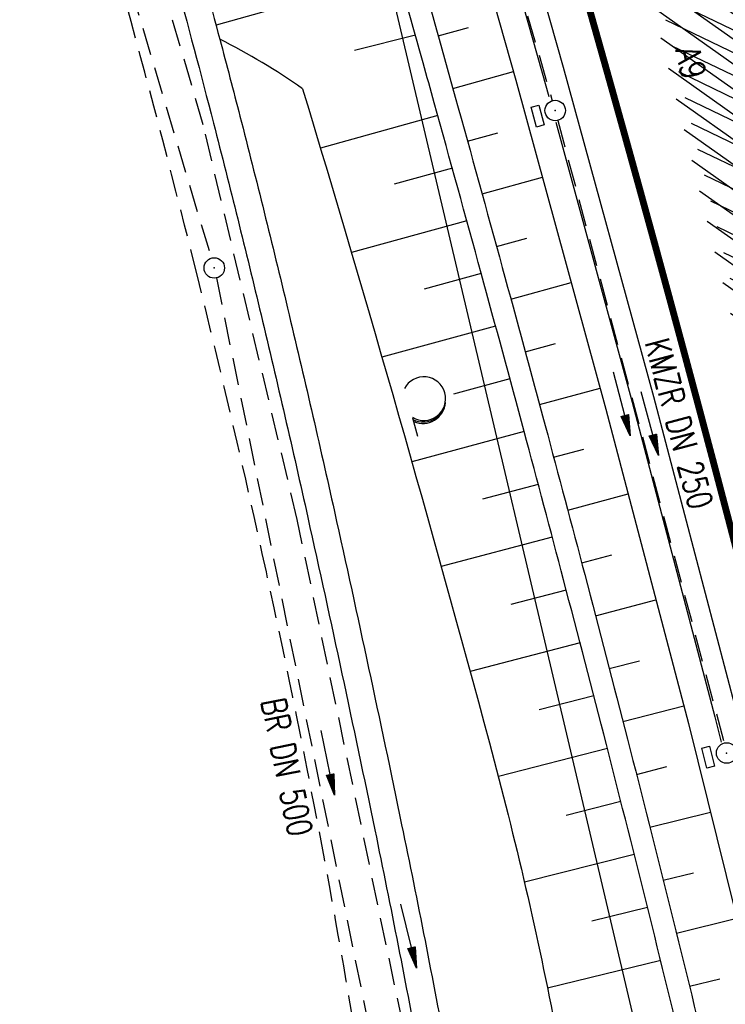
# Model space of a CAD drawing. Extents: x 447045 to 447634, y 442020 to 443192.
# Tile 67 of 82: x 447229 to 447281, y 442920 to 442992. Entities that reach past the tile are written whole.
import ezdxf
from ezdxf.enums import TextEntityAlignment as Align

# ---------------------------------------------------------------- set-up
doc = ezdxf.new("R2010")
doc.units = 0
doc.header["$LTSCALE"] = 2
doc.header["$MEASUREMENT"] = 0
doc.linetypes.add('AUSGEZOGEN', pattern=[0])
doc.linetypes.add('GESTRICH-X2', pattern=[1.5, 1, -0.5])
doc.layers.get('0').update_dxf_attribs({"linetype": 'AUSGEZOGEN'})
for name, color, linetype in [('206-GRENZL-BAB', 7, 'AUSGEZOGEN'), ('BOESCHG', 250, 'AUSGEZOGEN'), ('FBRTOP', 250, 'AUSGEZOGEN'), ('KANAL', 7, 'GESTRICH-X2'), ('MULDE', 250, 'AUSGEZOGEN'), ('PFEIL', 7, 'CONTINUOUS'), ('PFEILTOP', 200, 'AUSGEZOGEN'), ('SCHLITZRINNE', 200, 'AUSGEZOGEN'), ('SCHRIFT', 7, 'AUSGEZOGEN'), ('SCHSYMBOL', 200, 'AUSGEZOGEN'), ('TEXTO', 4, 'CONTINUOUS'), ('WALD', 8, 'AUSGEZOGEN'), ('WEG', 250, 'GESTRICH-X2')]:
    doc.layers.add(name, color=color, linetype=linetype)
doc.styles.add('ROMANS', font='romans.shx', dxfattribs={"width": 0.8})

# ---------------------------------------------------------------- blocks, each defined once
blk = doc.blocks.new('GST')
at = {"color": 0}
blk.add_circle((0, 0), 0.75, dxfattribs=at)
blk.add_point((0, 0), dxfattribs=at)
blk = doc.blocks.new('10')
blk.add_blockref('GST', (0, 0))
blk = doc.blocks.new('PFEIL2')
at = {"color": 0}
for p, q in [((0.8796887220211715, 0.0024565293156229), (-2.401395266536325, -0.0115320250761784)), ((0.8808543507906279, -0.2709205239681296), (0.8785230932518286, 0.2758335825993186)), ((0.8785230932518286, 0.2758335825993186), (2.429089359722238, 0.0090619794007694)), ((0.9110887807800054, 0.2702307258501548), (0.8785706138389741, 0.2646884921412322)), ((0.9651190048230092, 0.2609349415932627), (0.8786494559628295, 0.2461975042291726)), ((1.01914922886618, 0.2516391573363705), (0.8787282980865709, 0.2277065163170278)), ((1.073179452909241, 0.24234337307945), (0.8788071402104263, 0.2092155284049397)), ((1.127209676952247, 0.2330475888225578), (0.8788859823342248, 0.1907245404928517)), ((1.181239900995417, 0.2237518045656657), (0.8789648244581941, 0.1722335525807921)), ((1.235270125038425, 0.2144560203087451), (0.8790436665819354, 0.1537425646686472)), ((1.289300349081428, 0.2051602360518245), (0.8791225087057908, 0.1352515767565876)), ((1.34333057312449, 0.195864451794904), (0.8792013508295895, 0.1167605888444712)), ((1.397360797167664, 0.1865686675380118), (0.8792801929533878, 0.0982696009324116)), ((1.451391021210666, 0.1772728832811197), (0.8793590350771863, 0.0797786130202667)), ((1.505421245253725, 0.1679770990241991), (0.8794378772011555, 0.0612876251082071)), ((1.559451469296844, 0.1586813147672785), (0.8795167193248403, 0.0427966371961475)), ((1.613481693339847, 0.1493855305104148), (0.8795955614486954, 0.024305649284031)), ((1.66751191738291, 0.140089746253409), (0.8796744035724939, 0.005814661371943)), ((1.721542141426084, 0.1307939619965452), (0.8797532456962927, -0.0126763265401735)), ((1.775572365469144, 0.1214981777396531), (0.8798320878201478, -0.0311673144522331)), ((1.82960258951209, 0.1122023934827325), (0.8799109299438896, -0.0496583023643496)), ((1.883632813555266, 0.1029066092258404), (0.8799897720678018, -0.0681492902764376)), ((1.937663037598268, 0.0936108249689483), (0.8800686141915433, -0.08664027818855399)), ((1.991693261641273, 0.0843150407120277), (0.8801474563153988, -0.105131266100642)), ((2.045723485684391, 0.0750192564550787), (0.8802262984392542, -0.1236222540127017)), ((2.099753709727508, 0.0657234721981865), (0.8803051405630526, -0.1421132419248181)), ((2.153783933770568, 0.056427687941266), (0.8803839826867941, -0.1606042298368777)), ((2.207814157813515, 0.0471319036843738), (0.8804628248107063, -0.1790952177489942)), ((2.261844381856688, 0.0378361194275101), (0.8805416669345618, -0.1975862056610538)), ((2.31587460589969, 0.0285403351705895), (0.8806205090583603, -0.2160771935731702)), ((2.36990482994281, 0.0192445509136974), (0.8806993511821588, -0.2345681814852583)), ((2.423935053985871, 0.009948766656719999), (0.8807781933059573, -0.2530591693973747)), ((2.429089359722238, 0.0090619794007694), (0.8808543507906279, -0.2709205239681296))]:
    blk.add_line(p, q, dxfattribs=at)
blk = doc.blocks.new('LW')
at = {"color": 0}
blk.add_line((1.183104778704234, 0.003239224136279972), (2.575020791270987, 0.003239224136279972), dxfattribs=at)
for centre, radius, start, end in [((0.06500848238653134, 1.18934238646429), 1.6, 312.7201705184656, 226.7249100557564), ((0.1693974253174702, 1.079625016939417), 1.681376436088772, 321.1991577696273, 68.98442766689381), ((0.08303413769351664, 1.129000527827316), 1.668210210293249, 319.2915744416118, 65.21006841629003)]:
    blk.add_arc(centre, radius, start, end, dxfattribs=at)

msp = doc.modelspace()

# ---------------------------------------------------------------- hatches: boundary and pattern name
at = {"layer": 'SCHLITZRINNE'}
h = msp.add_hatch(dxfattribs=at)
h.set_pattern_fill('_USER', color=256, scale=1.5, angle=45, style=0, pattern_type=0)
h.set_pattern_definition([(324.6696951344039, (447346.8685199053, 442714.5348465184), (0.8674338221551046, 1.223747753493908), [])])
edge = h.paths.add_edge_path(flags=17)
edge.add_line((447346.0616195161, 442716.3032781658), (447346.6361901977, 442716.4005791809))
edge = h.paths.add_edge_path(flags=17)
edge.add_line((447346.8871195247, 442714.9188203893), (447346.3125488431, 442714.8215193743))
edge = h.paths.add_edge_path(flags=17)
edge.add_line((447346.3125488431, 442714.8215193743), (447346.0616195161, 442716.3032781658))
edge = h.paths.add_edge_path(flags=17)
edge.add_line((447346.6361901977, 442716.4005791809), (447346.8871195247, 442714.9188203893))
edge = h.paths.add_edge_path()
edge.add_arc((455543.1851194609, 444109.4959850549), 8314.175989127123, 189.6562417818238, 189.6840918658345)
edge.add_arc((393563.5535929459, 433546.012125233), 54559.20423759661, 9.665544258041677, 9.67045007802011, ccw=False)
edge.add_arc((464490.7175437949, 449190.249554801), 18280.39343786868, 199.2569880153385, 199.2725912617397)
edge.add_arc((438988.1613027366, 440271.6982763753), 8736.655536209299, 19.248465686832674, 19.281113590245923, ccw=False)
edge.add_arc((439684.884197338, 440514.9838708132), 7998.678116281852, 19.2238186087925, 19.248465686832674, ccw=False)
edge.add_arc((551443.6805055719, 479485.6081539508), 110359.837036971, 199.2238149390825, 199.2304511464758)
edge.add_arc((461591.9284848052, 448142.3628786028), 15198.20419267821, 199.2304511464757, 199.2954143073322)
edge.add_arc((434066.5644204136, 438505.5905611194), 13965.35264760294, 19.22764435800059, 19.29541436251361, ccw=False)
edge.add_arc((446515.3391800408, 442847.4484587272), 781.1301442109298, 18.874057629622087, 19.227644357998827, ccw=False)
edge.add_arc((443272.1578874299, 441738.6996315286), 4208.59989003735, 18.721726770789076, 18.874057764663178, ccw=False)
edge.add_arc((445875.7446372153, 442621.065670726), 1459.557549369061, 18.158793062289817, 18.72172677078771, ccw=False)
edge.add_arc((444728.6532720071, 442244.8351673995), 2666.772522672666, 17.742332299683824, 18.158793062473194, ccw=False)
edge.add_arc((445572.4217009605, 442514.803087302), 1780.867426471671, 17.477765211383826, 17.74233229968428, ccw=False)
edge.add_arc((445655.9223158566, 442541.0951066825), 1693.325305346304, 17.206445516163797, 17.477765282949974, ccw=False)
edge.add_arc((445949.7367177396, 442632.082078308), 1385.745182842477, 16.534274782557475, 17.206445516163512, ccw=False)
edge.add_arc((445777.9256488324, 442581.0775038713), 1564.967140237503, 15.901763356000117, 16.534274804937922, ccw=False)
edge.add_arc((444610.2498572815, 442248.4174516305), 2779.104473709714, 15.717077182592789, 15.901763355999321, ccw=False)
edge.add_arc((445469.3841440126, 442490.1855316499), 1886.600396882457, 15.492922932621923, 15.71707716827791, ccw=False)
edge.add_arc((444501.3018579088, 442221.8413207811), 2891.185847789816, 15.151693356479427, 15.49292293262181, ccw=False)
edge.add_arc((444653.0003013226, 442262.919567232), 2734.024020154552, 14.800793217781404, 15.15169336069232, ccw=False)
edge.add_arc((445305.3867260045, 442435.2971580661), 2059.248441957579, 14.553226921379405, 14.800793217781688, ccw=False)
edge.add_arc((445661.5778748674, 442527.7675625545), 1691.249922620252, 14.280051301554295, 14.55322700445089, ccw=False)
edge.add_arc((445825.2781955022, 442569.4335576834), 1522.330266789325, 13.754489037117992, 14.280051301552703, ccw=False)
edge.add_arc((444655.9725115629, 442283.2091768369), 2726.157571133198, 13.361751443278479, 13.754489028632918, ccw=False)
edge.add_arc((444873.7445731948, 442334.9361968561), 2502.326484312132, 13.156370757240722, 13.361751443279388, ccw=False)
edge.add_arc((445203.5665272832, 442412.0303197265), 2163.614179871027, 12.935498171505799, 13.156370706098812, ccw=False)
edge.add_arc((445591.1524972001, 442501.0521217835), 1765.936213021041, 12.36851844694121, 12.935498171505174, ccw=False)
edge.add_arc((445707.2559674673, 442526.5122554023), 1647.073964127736, 11.781436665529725, 12.368518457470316, ccw=False)
edge.add_arc((445429.9941138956, 442468.6829810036), 1930.302423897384, 11.594814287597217, 11.781436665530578, ccw=False)
edge.add_arc((442977.0603987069, 441965.3993853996), 4434.33480961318, 11.471684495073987, 11.59481397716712, ccw=False)
edge.add_arc((444371.6934236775, 442248.4229983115), 3011.273447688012, 11.050893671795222, 11.471684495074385, ccw=False)
edge.add_arc((446428.11335783, 442650.0465261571), 916.0015312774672, 10.287944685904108, 11.050893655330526, ccw=False)
edge.add_arc((445293.5438072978, 442444.106887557), 2069.110025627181, 9.832006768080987, 10.287944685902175, ccw=False)
edge.add_arc((438489.7745608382, 441264.9773509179), 8974.298105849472, 9.613081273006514, 9.832006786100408, ccw=False)
edge.add_arc((-516898.9809261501, 279448.6900894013), 977969.7495575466, 9.612262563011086, 9.613081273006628, ccw=False)
edge.add_arc((439111.8192036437, 441356.2794889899), 8345.741258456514, 9.603416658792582, 9.61227924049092, ccw=False)
edge.add_arc((371773.6318437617, 429962.7471930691), 76641.01236189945, 9.590854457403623, 9.603416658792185, ccw=False)
edge.add_arc((456011.6550815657, 444189.1683239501), 8789.8725663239, 189.5423691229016, 189.6519019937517)
edge.add_arc((455543.1851558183, 444109.4959913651), 8314.676026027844, 189.6519019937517, 189.6840918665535)
edge.add_arc((393564.9242098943, 433546.2457900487), 54557.31384556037, 9.66554402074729, 9.670449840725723, ccw=False)
edge.add_line((447347.776, 442706.232), (447348.2689023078, 442706.3159482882))
h = msp.add_hatch(dxfattribs=at)
h.set_pattern_fill('_USER', color=256, scale=1.5, angle=45, style=0, pattern_type=0)
h.set_pattern_definition([(334.2695901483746, (447234.5127272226, 443158.8401483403), (0.6512059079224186, 1.35127009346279), [])])
edge = h.paths.add_edge_path()
edge.add_arc((464490.7175438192, 449190.2495547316), 18279.89343786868, 199.256988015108, 199.2725912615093)
edge.add_arc((438988.2845204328, 440271.7413311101), 8737.025012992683, 19.253848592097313, 19.281113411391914, ccw=False)
edge.add_line((447233.134, 443161.2700000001), (447233.6060244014, 443161.4349028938))
edge.add_arc((464490.7175437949, 449190.249554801), 18280.39343786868, 199.2569880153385, 199.2725912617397)
edge.add_arc((438988.1613027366, 440271.6982763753), 8736.655536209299, 19.248465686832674, 19.281113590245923, ccw=False)
edge.add_arc((439684.884197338, 440514.9838708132), 7998.678116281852, 19.2238186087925, 19.248465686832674, ccw=False)
edge.add_arc((551443.6805055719, 479485.6081539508), 110359.837036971, 199.2238149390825, 199.2304511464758)
edge.add_arc((461591.9284848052, 448142.3628786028), 15198.20419267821, 199.2304511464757, 199.2954143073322)
edge.add_arc((434066.5644204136, 438505.5905611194), 13965.35264760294, 19.22764435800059, 19.29541436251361, ccw=False)
edge.add_arc((446515.3391800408, 442847.4484587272), 781.1301442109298, 18.874057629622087, 19.227644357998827, ccw=False)
edge.add_arc((443272.1578874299, 441738.6996315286), 4208.59989003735, 18.721726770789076, 18.874057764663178, ccw=False)
edge.add_arc((445875.7446372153, 442621.065670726), 1459.557549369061, 18.158793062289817, 18.72172677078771, ccw=False)
edge.add_arc((444728.6532720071, 442244.8351673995), 2666.772522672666, 17.742332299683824, 18.158793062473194, ccw=False)
edge.add_arc((445572.4217009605, 442514.803087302), 1780.867426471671, 17.477765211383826, 17.74233229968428, ccw=False)
edge.add_arc((445655.9223158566, 442541.0951066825), 1693.325305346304, 17.206445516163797, 17.477765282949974, ccw=False)
edge.add_arc((445949.7367177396, 442632.082078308), 1385.745182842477, 16.534274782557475, 17.206445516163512, ccw=False)
edge.add_arc((445777.9256488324, 442581.0775038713), 1564.967140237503, 15.901763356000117, 16.534274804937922, ccw=False)
edge.add_arc((444610.2498572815, 442248.4174516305), 2779.104473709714, 15.717077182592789, 15.901763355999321, ccw=False)
edge.add_arc((445469.3841440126, 442490.1855316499), 1886.600396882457, 15.492922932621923, 15.71707716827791, ccw=False)
edge.add_arc((444501.3018579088, 442221.8413207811), 2891.185847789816, 15.151693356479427, 15.49292293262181, ccw=False)
edge.add_arc((444653.0003013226, 442262.919567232), 2734.024020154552, 14.800793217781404, 15.15169336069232, ccw=False)
edge.add_arc((445305.3867260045, 442435.2971580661), 2059.248441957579, 14.553226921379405, 14.800793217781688, ccw=False)
edge.add_arc((445661.5778748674, 442527.7675625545), 1691.249922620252, 14.280051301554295, 14.55322700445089, ccw=False)
edge.add_arc((445825.2781955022, 442569.4335576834), 1522.330266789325, 13.754489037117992, 14.280051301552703, ccw=False)
edge.add_arc((444655.9725115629, 442283.2091768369), 2726.157571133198, 13.361751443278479, 13.754489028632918, ccw=False)
edge.add_arc((444873.7445731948, 442334.9361968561), 2502.326484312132, 13.156370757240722, 13.361751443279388, ccw=False)
edge.add_arc((445203.5665272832, 442412.0303197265), 2163.614179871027, 12.935498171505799, 13.156370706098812, ccw=False)
edge.add_arc((445591.1524972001, 442501.0521217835), 1765.936213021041, 12.36851844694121, 12.935498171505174, ccw=False)
edge.add_arc((445707.2559674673, 442526.5122554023), 1647.073964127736, 11.781436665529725, 12.368518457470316, ccw=False)
edge.add_arc((445429.9941138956, 442468.6829810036), 1930.302423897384, 11.594814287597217, 11.781436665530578, ccw=False)
edge.add_arc((442977.0603987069, 441965.3993853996), 4434.33480961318, 11.471684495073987, 11.59481397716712, ccw=False)
edge.add_arc((444371.6934236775, 442248.4229983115), 3011.273447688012, 11.050893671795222, 11.471684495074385, ccw=False)
edge.add_arc((446428.11335783, 442650.0465261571), 916.0015312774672, 10.287944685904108, 11.050893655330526, ccw=False)
edge.add_arc((445293.5438072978, 442444.106887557), 2069.110025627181, 9.832006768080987, 10.287944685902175, ccw=False)
edge.add_arc((438489.7745608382, 441264.9773509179), 8974.298105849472, 9.613081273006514, 9.832006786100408, ccw=False)
edge.add_arc((-516898.9809261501, 279448.6900894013), 977969.7495575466, 9.612262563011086, 9.613081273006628, ccw=False)
edge.add_arc((439111.8192036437, 441356.2794889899), 8345.741258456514, 9.603416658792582, 9.61227924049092, ccw=False)
edge.add_arc((371773.6318437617, 429962.7471930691), 76641.01236189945, 9.590854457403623, 9.603416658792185, ccw=False)
edge.add_arc((456011.6550815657, 444189.1683239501), 8789.8725663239, 189.5423691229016, 189.6519019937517)
edge.add_arc((455543.1851558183, 444109.4959913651), 8314.676026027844, 189.6519019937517, 189.6840918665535)
edge.add_arc((393564.9242098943, 433546.2457900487), 54557.31384556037, 9.66554402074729, 9.670449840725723, ccw=False)

# ---------------------------------------------------------------- linework, layer by layer
at = {"layer": '206-GRENZL-BAB', "flags": 128}
msp.add_lwpolyline([(447289.7077132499, 442853.6293629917), (447256.2514323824, 442995.5493138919)], dxfattribs=at)
at = {"layer": 'BOESCHG'}
for p, q in [((447257.0638205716, 442995.3846681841), (447243.7266522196, 442991.6184734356)), ((447258.1473825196, 442991.5342261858), (447258.1464196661, 442991.5339561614)), ((447259.9995971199, 442990.8464553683), (447262.2095054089, 442991.4649609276)), ((447258.3266820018, 442990.8908048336), (447253.8550273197, 442989.7786679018)), ((447261.0742189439, 442986.9935124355), (447265.5119614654, 442988.2269419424)), ((447259.9662414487, 442985.0105957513), (447251.3682974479, 442982.6262538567)), ((447262.1427263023, 442983.1388685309), (447264.3585778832, 442983.7516581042)), ((447261.032857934, 442981.1554255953), (447256.770879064, 442979.9789989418)), ((447263.2065958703, 442979.2829419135), (447267.6310008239, 442980.5008132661)), ((447262.0948646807, 442977.2989830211), (447253.6399333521, 442974.9760576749)), ((447264.2658570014, 442975.4257467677), (447266.4767124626, 442976.0314706)), ((447263.1522601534, 442973.4412735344), (447258.9568234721, 442972.2940090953)), ((447265.3203743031, 442971.5672521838), (447269.7442732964, 442972.7730699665)), ((447264.2046678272, 442969.5822002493), (447255.8728009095, 442967.3162248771)), ((447266.3695994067, 442967.7073152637), (447268.5853363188, 442968.3079574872)), ((447265.251720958, 442965.7216707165), (447261.1131801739, 442964.6022964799)), ((447267.4134717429, 442963.845927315), (447271.8578797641, 442965.044105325)), ((447266.2934174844, 442961.8596923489), (447258.0668852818, 442959.6468957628)), ((447268.451501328, 442959.9829652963), (447270.6716763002, 442960.5772035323)), ((447267.3283783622, 442957.9959031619), (447263.238158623, 442956.9048740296)), ((447269.4816729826, 442956.117900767), (447273.9105737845, 442957.2933981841)), ((447268.355254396, 442954.1299574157), (447260.2194435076, 442951.9780234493)), ((447270.5037638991, 442952.2506914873), (447272.7165246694, 442952.8330437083)), ((447269.3740677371, 442950.2618790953), (447265.3278099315, 442949.2003760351)), ((447271.5182187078, 442948.3814715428), (447275.9476495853, 442949.538716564)), ((447270.3857782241, 442946.3919370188), (447262.3347659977, 442944.2945347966)), ((447272.5260214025, 442944.510513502), (447274.7459714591, 442945.0864508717)), ((447271.390866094, 442942.5202696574), (447267.384624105, 442941.48390329)), ((447273.5272042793, 442940.6378380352), (447277.9842041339, 442941.7860192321)), ((447272.3893191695, 442938.6468859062), (447264.40389684, 442936.5962636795)), ((447274.5210468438, 442936.763273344), (447276.7445753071, 442937.3307104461)), ((447273.3792777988, 442934.7713222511), (447269.3797760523, 442933.7551398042)), ((447275.5051920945, 442932.8862346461), (447279.9346843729, 442934.0046062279)), ((447274.3593429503, 442930.8932448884), (447266.3065293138, 442928.8690710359)), ((447276.479450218, 442929.0066996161), (447278.6903477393, 442929.5589219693)), ((447275.3295082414, 442927.012679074), (447271.2560375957, 442925.9998070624)), ((447277.4438148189, 442925.1246934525), (447281.8677992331, 442926.2177102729)), ((447276.289767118, 442923.1296500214), (447268.0082837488, 442921.0928799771)), ((447278.3982791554, 442921.2402412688), (447280.6163189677, 442921.7822475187))]:
    msp.add_line(p, q, dxfattribs=at)
at = {"layer": 'BOESCHG', "flags": 128}
for points in [[(447258.8933826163, 442988.8640328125, 0.0009733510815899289), (447256.5500867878, 442997.1973287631, 0.001174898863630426), (447252.9497001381, 443009.7932003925, 0.002261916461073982), (447249.4889415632, 443021.5930403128, 0.002234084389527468), (447245.877098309, 443033.5101626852, 0.002152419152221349), (447242.3100294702, 443044.9180369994, 0.002008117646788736), (447238.3814372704, 443057.1245679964, 0.001301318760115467), (447238.1811558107, 443057.7330236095, 3.714771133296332e-05), (447230.5448595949, 443080.7246894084, 0.002807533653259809), (447227.8921954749, 443088.5620905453, 0.02907207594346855), (447222.0354635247, 443104.0038355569), (447213.853291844, 443127.4521328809), (447209.5314027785, 443139.7018276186)], [(447308.0091077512, 442768.2146337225, 0.001585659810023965), (447305.2905029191, 442784.4582375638, 0.003119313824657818), (447303.8467127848, 442792.6127706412, 4.335059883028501e-05), (447299.4587070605, 442816.5145782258, 0.002123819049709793), (447299.3824206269, 442816.920208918, 0.001369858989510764), (447297.4074910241, 442827.0318320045, 0.0009820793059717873), (447294.5792865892, 442841.1586808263, 0.001057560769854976), (447291.5410294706, 442856.0195406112, 0.001644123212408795), (447289.5428592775, 442865.5309035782, 0.002089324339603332), (447287.490587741, 442874.9496916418, 0.001329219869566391), (447284.1467611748, 442889.8069346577, 0.001261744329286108), (447281.1173525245, 442902.948875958, 0.001507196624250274), (447278.5244805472, 442913.9191566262, 0.00206158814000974), (447275.4618915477, 442926.4757241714, 0.002050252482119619), (447272.3133509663, 442938.9385801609, 0.001332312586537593), (447269.1799147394, 442950.997526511, 0.001472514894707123), (447266.28633846, 442961.8821596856, 0.001040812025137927), (447263.1439687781, 442973.467802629, 0.0009664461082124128), (447259.7081002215, 442985.9371943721, 0.00034161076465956), (447258.8933826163, 442988.8640328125, 0.00034161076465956)], [(447250.059, 442986.973, -0.007807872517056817), (447263.7496072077, 442939.0698747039, -0.01782100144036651), (447268.666, 442917.797, -0.000343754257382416), (447285.0241057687, 442833.1044468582, -0.003393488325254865), (447286.617, 442824.513, -0.0002465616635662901), (447300.1956052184, 442748.1791037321, -0.0002096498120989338), (447316.083, 442658.391, -0.0005327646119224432), (447321.2942783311, 442628.6822584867, -0.0002078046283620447), (447334.542, 442552.496, -0.01431943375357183), (447335.0026596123, 442549.2991309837, -0.002465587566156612), (447337.053, 442530.657)]]:
    msp.add_lwpolyline(points, format="xyb", dxfattribs=at)
at = {"layer": 'BOESCHG'}
msp.add_lwpolyline([(447258.0895035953, 442997.6334433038, -0.001314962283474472), (447261.2497896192, 442986.365205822, -0.0009664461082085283), (447264.6873012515, 442973.8898510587, -0.001040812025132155), (447267.831414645, 442962.2977792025, -0.00147251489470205), (447270.7274121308, 442951.4040382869, -0.001332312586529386), (447273.8629927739, 442939.336839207, -0.002050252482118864), (447277.0147473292, 442926.8612613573, -0.002061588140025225), (447280.0804627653, 442914.2918754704, -0.001507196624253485), (447282.6755534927, 442903.3122074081, -0.001261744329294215), (447285.7067760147, 442890.1623973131, -0.001329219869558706), (447289.0524704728, 442875.296854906, -0.002089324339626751), (447291.107588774, 442865.8650017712, -0.001644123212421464), (447293.1079223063, 442856.3433412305, -0.001057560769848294), (447296.1475351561, 442841.4758502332, -0.0009820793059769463), (447298.976973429, 442827.342838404, -0.001369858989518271), (447300.9535836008, 442817.2226108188, -0.002123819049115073), (447301.0323822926, 442816.8036219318, -4.335059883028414e-05), (447305.4204381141, 442792.9015414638, -0.00311931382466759)], format="xyb", dxfattribs=at)
msp.add_arc((447222.84900911, 442948.3611226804), 47.2362220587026, 54.82744769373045, 63.40049332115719, dxfattribs=at)
at = {"layer": 'FBRTOP', "color": 0}
for points in [[(447425.7343526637, 442335.0284955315, -2.516183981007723e-06), (447426.4300518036, 442330.9202575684, -5.032422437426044e-07), (447429.9083806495, 442310.3793302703)], [(447358.9473806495, 442729.4133302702, 5.459756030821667e-06), (447365.2088651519, 442692.4394217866, -2.781310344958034e-06), (447371.4703496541, 442655.4655133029, -2.678646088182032e-06), (447379.8183651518, 442606.1674217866, 3.217572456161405e-06), (447388.1663806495, 442556.8693302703)], [(447255.0237192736, 443143.7505937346, -6.431137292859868e-06), (447259.1527563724, 443131.9519877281, 2.230687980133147e-05)], [(447349.1573781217, 442787.2237645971, -3.15025933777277e-06), (447350.3487882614, 442780.1909008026, -1.498453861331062e-05)]]:
    msp.add_lwpolyline(points, format="xyb", dxfattribs=at)
at = {"layer": 'FBRTOP', "color": 0, "const_width": 0.5}
for points in [[(447422.7764668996, 442334.5275845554, -2.52471386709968e-06), (447423.4721641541, 442330.4193572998, -5.04947965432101e-07), (447426.9504899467, 442309.8784484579)], [(447395.1695331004, 442329.8524154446, -2.587303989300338e-06), (447395.8652172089, 442325.7442626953, -5.1746108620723e-07), (447399.3435100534, 442305.2035515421)], [(447355.9894899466, 442728.9124484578, 5.459791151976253e-06), (447362.2509771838, 442691.9385238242, -2.781311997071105e-06), (447368.512464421, 442654.9645991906, -2.678645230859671e-06), (447376.8604771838, 442605.6665238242, 3.217571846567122e-06), (447385.2084899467, 442556.3684484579)], [(447328.3825100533, 442724.2375515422, 5.45978087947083e-06), (447334.6440228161, 442687.2634761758, -2.781315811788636e-06), (447340.9055355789, 442650.2894008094, -2.678638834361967e-06), (447349.2535228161, 442600.9914761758, 3.217570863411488e-06), (447357.6015100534, 442551.6935515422)], [(447252.1921217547, 443142.7596066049, -6.430886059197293e-06), (447256.3211523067, 443130.9610193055, 2.245480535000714e-05)], [(447225.7638782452, 443133.5103933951, -6.428329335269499e-06), (447229.8928476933, 443121.7119806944, 2.393032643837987e-05)], [(447268.0264316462, 443003.4620931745, -0.001556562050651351), (447271.4241011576, 442991.5651555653, -0.001551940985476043), (447274.7472947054, 442979.6489293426, -0.001541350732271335), (447278.0190302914, 442967.6303593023, -0.001544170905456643), (447281.2177799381, 442955.587148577, -0.001556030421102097), (447284.3179858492, 442943.6162739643, -0.001558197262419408), (447287.3436779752, 442931.6259026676, -0.001546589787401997), (447290.3170063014, 442919.5268453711, -0.001543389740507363), (447293.2142911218, 442907.4147259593, -0.001553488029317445), (447296.0181560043, 442895.3637423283, -0.001554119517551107), (447298.7473942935, 442883.294121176, -0.001544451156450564), (447301.4184001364, 442871.1321577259, -0.001546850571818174), (447304.0135704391, 442858.9566925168, -0.001555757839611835), (447306.5187145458, 442846.8351575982, -0.001556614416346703), (447309.0636747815, 442834.1222131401, -0.001701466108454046), (447311.3161388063, 442822.476635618, -0.00139154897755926), (447314.0567619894, 442807.8215326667, -0.002088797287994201), (447315.8145571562, 442798.0458616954, -0.0004551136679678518)], [(447346.2005466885, 442786.7166296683, -3.19698192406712e-06), (447347.3909859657, 442779.6894931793, -1.519791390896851e-05)], [(447318.6034533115, 442781.9833703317, -3.220058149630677e-06), (447319.7848277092, 442775.0097446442, -1.522388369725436e-05)]]:
    msp.add_lwpolyline(points, format="xyb", dxfattribs=at)
at = {"layer": 'FBRTOP', "flags": 128}
for points in [[(447210.0269178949, 443158.1126776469), (447220.1434347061, 443129.657937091), (447228.3267635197, 443106.2063236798), (447236.4428822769, 443082.663086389), (447244.2819187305, 443059.0551388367), (447251.810154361, 443035.3379538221), (447258.9170570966, 443011.5059337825), (447265.6908348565, 442987.5955465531), (447272.2807285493, 442963.4978461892), (447278.3249327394, 442940.4889433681), (447284.5628736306, 442915.3615193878), (447290.19981158, 442891.1866719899), (447295.614931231, 442866.8241235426), (447300.6645191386, 442842.3888302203), (447305.4777750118, 442818.0989106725), (447309.949117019, 442793.7550484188), (447313.4689607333, 442773.1261122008)], [(447254.7286339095, 443032.5498168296), (447260.8375809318, 443012.0643039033), (447267.6175932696, 442988.1319095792), (447268.0904924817, 442986.4026277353)], [(447268.6067855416, 442984.5146647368), (447274.2125460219, 442964.0157094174), (447280.2627478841, 442940.9839748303), (447280.7272600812, 442939.1128453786)]]:
    msp.add_lwpolyline(points, dxfattribs=at)
at = {"layer": 'FBRTOP', "color": 0, "flags": 128}
msp.add_lwpolyline([(447215.0534486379, 443154.9104620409), (447215.246, 443154.359), (447223.54, 443130.851), (447231.7279999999, 443107.386), (447239.8529999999, 443083.817), (447247.706, 443060.167), (447255.251, 443036.3970000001), (447262.374, 443012.511), (447269.159, 442988.561), (447275.758, 442964.43), (447281.813, 442941.38), (447288.063, 442916.204), (447293.71, 442891.986), (447299.135, 442867.579), (447304.193, 442843.1029999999), (447309.014, 442818.774), (447313.494, 442794.383), (447317.688, 442769.803), (447321.861, 442745.151), (447325.971, 442720.568), (447330.116, 442696.037), (447334.309, 442671.4829999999), (447338.485, 442646.821), (447342.627, 442622.264), (447346.744, 442597.684), (447350.902, 442573.141)], dxfattribs=at)
at = {"layer": 'KANAL'}
for p, q in [((447222.0629999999, 443046.0309999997), (447243.3749999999, 442974.5629999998)), ((447254.8750000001, 443032.6559999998), (447268.3439999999, 442986.0939999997)), ((447268.7499999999, 442984.6559999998), (447280.938, 442939.0629999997)), ((447243.7499999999, 442973.1249999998), (447258.688, 442899.7499999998))]:
    msp.add_line(p, q, dxfattribs=at)
at = {"layer": 'MULDE'}
for points in [[(447188.5250268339, 443153.6806786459, -0.00367326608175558), (447195.6837338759, 443132.6894752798, -0.0006003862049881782), (447202.1006302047, 443113.3334788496, 0.000551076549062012), (447209.0895431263, 443092.2450846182, 0.002082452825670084), (447221.3477038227, 443055.8994316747, -0.002528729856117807), (447231.4158120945, 443025.9590998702, -0.008793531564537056), (447237.5903366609, 443006.1215269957, -0.008126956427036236), (447243.5411763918, 442984.4433629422, -0.00422456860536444), (447247.0214748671, 442970.4165728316, -0.004005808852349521), (447250.4478429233, 442955.5653877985, -0.003702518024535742), (447255.3558889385, 442932.6875243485, -0.0050065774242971), (447258.6903477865, 442915.7077957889, -0.007345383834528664), (447262.2709726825, 442894.7490106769, 0.008905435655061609), (447265.2783408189, 442877.4706402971, 0.0004818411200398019), (447269.7771827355, 442854.2163001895, 0.0003451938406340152), (447276.1106024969, 442821.767009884, 0.000577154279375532), (447281.8322801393, 442792.7369090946, -0.0009587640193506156), (447285.26326208, 442775.2588210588, -0.003844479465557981), (447286.169760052, 442770.3941664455, 0.0004590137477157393), (447293.486000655, 442729.600272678, 0.003246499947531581), (447296.6248066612, 442712.8157672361, 0.001708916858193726), (447302.9459172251, 442680.7749316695)], [(447198.731054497, 443129.8646567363, -0.0004924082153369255), (447203.9962922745, 443113.9710735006, 0.0005509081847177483), (447210.9864568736, 443092.8789153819, 0.002081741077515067), (447223.2469869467, 443056.526047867, -0.0025261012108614), (447233.3241879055, 443026.5589001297, -0.00879540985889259), (447239.5102903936, 443006.6843926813, -0.006022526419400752), (447243.9990931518, 442990.597772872, -0.004226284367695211)], [(447243.9990931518, 442990.597772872, -0.002102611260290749), (447245.4748236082, 442984.9566370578, -0.004226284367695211), (447248.9648166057, 442970.8909812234, -0.004007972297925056), (447252.4001570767, 442956.0006122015, -0.003700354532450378), (447257.3181175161, 442933.0760510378, -0.00500911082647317), (447260.6556522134, 442916.080204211, -0.007341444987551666), (447264.2379948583, 442895.1110794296, 0.008904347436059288), (447267.2456591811, 442877.8313597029, 0.0004815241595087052), (447271.7436436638, 442854.5815307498, 0.0003450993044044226), (447278.0733975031, 442822.1509901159, 0.0005773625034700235), (447283.7964929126, 442793.1137017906, -0.000958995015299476), (447287.2287379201, 442775.6291789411, -0.003844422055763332), (447288.135436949, 442770.7634358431, 0.0004590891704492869), (447295.451999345, 442729.967727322, 0.003246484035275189), (447298.5896546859, 442713.1893779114, 0.001707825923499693), (447304.9063222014, 442681.1706956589)]]:
    msp.add_lwpolyline(points, format="xyb", dxfattribs=at)
at = {"layer": 'SCHLITZRINNE', "flags": 128}
for points in [[(447233.134, 443161.27, 6.808200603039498e-05), (447234.7765, 443156.5705, -0.000142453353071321), (447236.419, 443151.871, -0.0001075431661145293), (447237.5526180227, 443148.6222922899, 2.895591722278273e-05), (447241.762, 443136.553, 0.0002834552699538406), (447247.4469153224, 443120.285700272, -0.0002957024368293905), (447252.896, 443104.692, -0.001542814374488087), (447254.4694601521, 443100.135480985, -0.0006646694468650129), (447258.075, 443089.5429999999, -0.002456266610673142), (447262.6110188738, 443075.939146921, -0.001817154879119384), (447268.585, 443057.499, -0.001154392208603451), (447271.0728430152, 443049.6610948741, -0.001183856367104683), (447273.463, 443042.007, -0.002932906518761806), (447278.1808704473, 443026.4497302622, -0.002759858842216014), (447283.006, 443009.861, -0.0008058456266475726), (447285.4465338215, 443001.241745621, -0.0009780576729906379), (447287.432, 442994.133, -0.001488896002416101), (447291.982007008, 442977.5263820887, -0.00153109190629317), (447296.309, 442961.351, -0.001080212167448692), (447298.5634061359, 442952.7436456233, -0.0011919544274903), (447300.571, 442944.934, -0.002293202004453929), (447303.9532739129, 442931.3858386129, -0.001713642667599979), (447308.334, 442913.22, -0.0008961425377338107), (447310.3912526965, 442904.4893492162, -0.0009637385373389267), (447312.274, 442896.364, -0.002473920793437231), (447316.101540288, 442879.3132844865, -0.002561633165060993), (447319.632, 442862.81, -0.0008142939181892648), (447320.9057146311, 442856.6530390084, -0.0005372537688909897), (447322.811, 442847.316, -0.001836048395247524), (447327.1297547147, 442825.626489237, -0.003329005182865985), (447329.388, 442813.64, -0.001989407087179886), (447332.2641140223, 442797.4280008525, -0.0009552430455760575), (447338.055, 442763.63, -3.572296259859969e-06), (447340.3885389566, 442749.8518218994, -3.86703077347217e-05), (447340.604, 442748.579, -5.481294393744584e-05), (447343.4055, 442732.0105, 0.000477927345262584), (447346.2070000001, 442715.442, 0.0001404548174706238), (447346.9915, 442710.8370000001, -2.140567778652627e-05), (447347.776, 442706.232, -5.907971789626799e-05)], [(447249.67, 443103.0220000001, -0.003552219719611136), (447260.2584889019, 443071.959435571, -0.006928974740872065), (447265.352, 443055.924, -0.0001775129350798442), (447279.0314349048, 443010.6373760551, -0.00355814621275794), (447279.697, 443008.373, -0.002844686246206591), (447286.5328253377, 442983.9652793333, -0.002919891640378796), (447292.9179999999, 442960.111, -0.002719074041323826), (447299.1504147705, 442935.7298284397, -0.002812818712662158), (447304.914, 442912.096, -0.003215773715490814), (447310.6356405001, 442887.341221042, -0.003107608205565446), (447316.232, 442861.652, -0.003063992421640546), (447316.6831726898, 442859.4506596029, -0.000145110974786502), (447325.911, 442812.91, -0.006038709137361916), (447329.0904439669, 442795.7656693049, -0.003133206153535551), (447334.611, 442762.617)]]:
    msp.add_lwpolyline(points, format="xyb", dxfattribs=at)
at = {"layer": 'SCHLITZRINNE'}
msp.add_lwpolyline([(447279.3135779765, 443007.8954417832, -0.002804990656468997), (447286.0505924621, 442983.833175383, -0.002811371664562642), (447292.2019907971, 442960.8722100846, -0.002719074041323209)], format="xyb", dxfattribs=at)
at = {"layer": 'SCHSYMBOL'}
for points in [[(447267.3631823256, 442985.7743616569), (447267.7676634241, 442984.3269606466), (447267.2064154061, 442984.1701179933), (447266.8019343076, 442985.6175190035)], [(447279.8715548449, 442938.8220110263), (447280.2406334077, 442937.3651803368), (447279.6757289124, 442937.2220654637), (447279.3066503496, 442938.6788961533)]]:
    msp.add_lwpolyline(points, close=True, dxfattribs=at)
at = {"layer": 'WEG'}
msp.add_lwpolyline([(447184.4099015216, 443152.8324634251, -0.0004005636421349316), (447190.6171577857, 443134.0905497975, 0.002752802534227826), (447193.6629999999, 443125.037, 0.001184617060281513), (447203.6546407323, 443096.093740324, -0.001526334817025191), (447211.394, 443073.625, -0.0007159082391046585), (447214.7893390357, 443063.6222697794, -0.0004099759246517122), (447220.679, 443046.1420000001, -0.003796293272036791), (447225.9815932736, 443029.955356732, -0.002797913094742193), (447232.886, 443007.9, -0.007745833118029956), (447237.1692490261, 442993.1324022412, -0.005797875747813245), (447242.355, 442973.256, -0.007221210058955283), (447247.4108309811, 442951.582379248, -0.007498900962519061), (447251.6629999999, 442930.577, -0.007442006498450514), (447254.7355696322, 442912.6616122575, 0.009352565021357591), (447257.235, 442898.415, 0.00527438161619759), (447262.482767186, 442872.9104678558, -0.006069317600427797), (447267.008, 442850.739, -0.0001616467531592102), (447269.9073103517, 442835.5715138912, -0.0002620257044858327), (447271.688, 442826.213, -0.0004811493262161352), (447276.0098546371, 442803.3139495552, -0.0004864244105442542), (447280.241, 442780.655, -0.005442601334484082)], format="xyb", dxfattribs=at)
msp.add_lwpolyline([(447302.55, 442680.585), (447292.833, 442729.738), (447284.433, 442775.346), (447275.828, 442821.609), (447264.452, 442877.401), (447258.035, 442915.467), (447249.669, 442955.433), (447242.787, 442984.328), (447230.634, 443025.85), (447208.529, 443092.141), (447194.757, 443132.135), (447187.2461521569, 443153.4170752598)], dxfattribs=at)

# ---------------------------------------------------------------- block references
at = {"layer": 'PFEIL'}
for p, rotation in [((447275.4864315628, 442962.4641818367), 284.9413999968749), ((447251.9155707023, 442937.6130819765), 281.5053000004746)]:
    msp.add_blockref('PFEIL2', p, dxfattribs=dict(at, rotation=rotation))
at = {"layer": 'PFEILTOP'}
for p, rotation in [((447273.4438084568, 442963.8984370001), 284.3297720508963), ((447257.8363077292, 442924.9302181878), 283.599088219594)]:
    msp.add_blockref('PFEIL2', p, dxfattribs=dict(at, rotation=rotation))
at = {"layer": 'SCHSYMBOL'}
for name, p, rotation in [('GST', (447268.567, 442985.377), 285.6131999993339), ('10', (447243.594, 442973.848), 285.4858), ('GST', (447281.123, 442938.325), 284.2164000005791)]:
    msp.add_blockref(name, p, dxfattribs=dict(at, rotation=rotation))
at = {"layer": 'WALD', "rotation": 285.8437704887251}
msp.add_blockref('LW', (447257.7805249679, 442964.0110994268), dxfattribs=at)

# ---------------------------------------------------------------- texts
at = {"layer": 'SCHRIFT', "style": 'ROMANS', "width": 0.8}
msp.add_text('A9', height=1.8, rotation=283.2221190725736, dxfattribs=at).set_placement((447277.3600049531, 442989.8048720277))
at = {"layer": 'TEXTO', "style": 'ROMANS', "width": 0.75}
for s, rotation, p in [('KMZR DN 250', 284.9413999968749, (447276.7590284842, 442962.2242006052)), ('BR DN 500', 281.5053000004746, (447248.0335077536, 442937.1262309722))]:
    msp.add_text(s, height=1.799999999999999, rotation=rotation, dxfattribs=at).set_placement(p, align=Align.CENTER)

doc.saveas('drawing.dxf')
